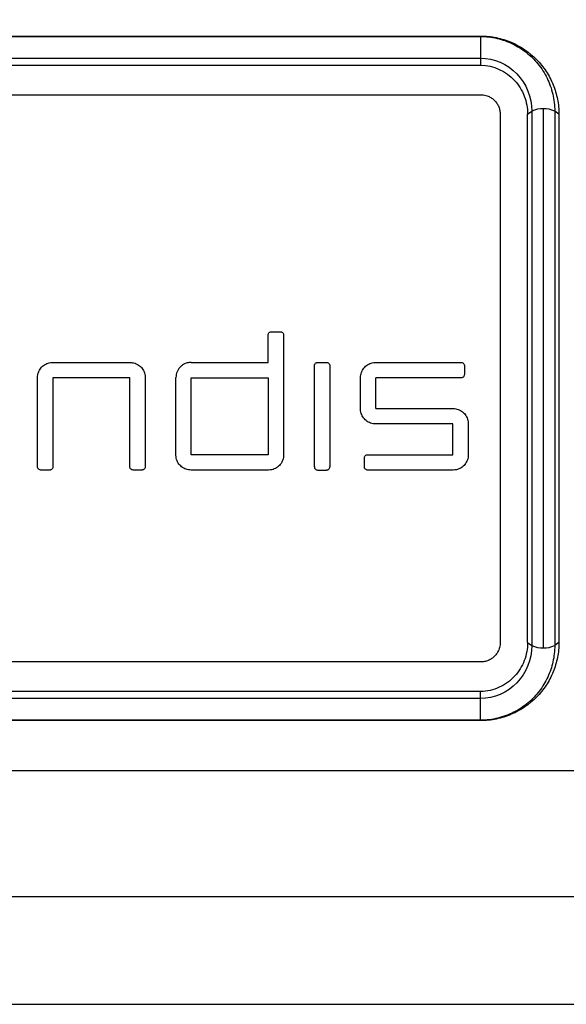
# Model space of a CAD drawing. Header units: millimetres. Extents: x 0 to 559, y 0 to 432.
# Tile 13 of 34: x 149 to 163, y 264 to 289. Entities that reach past the tile are written whole.
import ezdxf

# ---------------------------------------------------------------- set-up
doc = ezdxf.new("R2010")
doc.units = ezdxf.units.MM
doc.header["$LTSCALE"] = 2
doc.layers.add('DIMENSIONS', color=140, linetype='Continuous', lineweight=25)
doc.styles.add('SLDTEXTSTYLE0', font='TXT', dxfattribs={"width": 0.7})
doc.dimstyles.new('SLDDIMSTYLE0', dxfattribs={"dimtxt": 4.316016, "dimasz": 6.604, "dimexe": 0, "dimexo": 0.0625, "dimgap": 1.079004, "dimtad": 0, "dimtih": 1, "dimtoh": 1, "dimdec": 1, "dimrnd": 1e-09, "dimzin": 12, "dimdsep": 46, "dimtxsty": 'SLDTEXTSTYLE0', "dimsah": 1, "dimcen": 0.09, "dimadec": 0, "dimazin": 3, "dimtfac": 1, "dimtdec": 1, "dimtofl": 0, "dimtmove": 0, "dimatfit": 3, "dimfxl": 0, "dimfrac": 2, "dimtolj": 1, "dimtzin": 12, "dimarcsym": 0})
doc.dimstyles.new('SLDDIMSTYLE3', dxfattribs={"dimtxt": 4.316016, "dimasz": 6.604, "dimexe": 0, "dimexo": 0.0625, "dimgap": 1.079004, "dimtad": 0, "dimtih": 1, "dimtoh": 1, "dimdec": 1, "dimrnd": 1e-09, "dimzin": 4, "dimdsep": 46, "dimtxsty": 'SLDTEXTSTYLE0', "dimsah": 1, "dimcen": 0.09, "dimadec": 0, "dimazin": 1, "dimtfac": 1, "dimtdec": 1, "dimtofl": 0, "dimtmove": 0, "dimatfit": 3, "dimfxl": 0, "dimfrac": 2, "dimtolj": 1, "dimtzin": 12, "dimarcsym": 0})

# ---------------------------------------------------------------- blocks, each defined once
blk = doc.blocks.new('_D_5')
at = {"layer": 'DIMENSIONS'}
for p, q in [((102.685, 282.402), (102.685, 320.481)), ((215.194, 296.181), (215.194, 320.481)), ((102.685, 314.131), (146.615, 314.131)), ((152.464, 314.131), (151.015, 314.131)), ((151.015, 314.131), (151.015, 307.271)), ((165.289, 314.131), (166.739, 314.131)), ((166.739, 314.131), (166.739, 307.271)), ((215.194, 314.131), (171.138, 314.131)), ((151.015, 307.271), (152.464, 307.271)), ((166.739, 307.271), (165.289, 307.271))]:
    blk.add_line(p, q, dxfattribs=at)
for points in [[(102.685, 314.131), (109.289, 313.115), (109.289, 315.147)], [(215.194, 314.131), (208.59, 315.147), (208.59, 313.115)]]:
    blk.add_solid(points, dxfattribs=at)
at = {"layer": 'DIMENSIONS', "char_height": 4.2333, "attachment_point": 1, "style": 'SLDTEXTSTYLE0'}
for s, insert in [('112.5', (150.669, 320.554)), ('4.43', (152.464, 312.728))]:
    blk.add_mtext(s, dxfattribs=dict(at, insert=insert))
blk = doc.blocks.new('_D_8')
at = {"layer": 'DIMENSIONS'}
for p, q in [((102.685, 282.402), (102.685, 339.424)), ((458.685, 282.402), (458.685, 339.424)), ((102.685, 333.074), (303.617, 333.074)), ((309.466, 333.074), (308.016, 333.074)), ((308.016, 333.074), (308.016, 326.215)), ((325.882, 333.074), (327.331, 333.074)), ((327.331, 333.074), (327.331, 326.215)), ((458.685, 333.074), (331.73, 333.074)), ((308.016, 326.215), (309.466, 326.215)), ((327.331, 326.215), (325.882, 326.215))]:
    blk.add_line(p, q, dxfattribs=at)
for points in [[(102.685, 333.074), (109.289, 332.058), (109.289, 334.09)], [(458.685, 333.074), (452.081, 334.09), (452.081, 332.058)]]:
    blk.add_solid(points, dxfattribs=at)
at = {"layer": 'DIMENSIONS', "char_height": 4.2333, "attachment_point": 1, "style": 'SLDTEXTSTYLE0'}
for s, insert in [('356.0', (309.466, 339.498)), ('14.02', (309.466, 331.672))]:
    blk.add_mtext(s, dxfattribs=dict(at, insert=insert))

msp = doc.modelspace()

# ---------------------------------------------------------------- linework, layer by layer
for p, q in [((132.185209, 288.611655), (161.185209, 288.611655)), ((132.185209, 288.601153), (161.185209, 288.601153)), ((161.185209, 288.611655), (161.185209, 288.601153)), ((161.185209, 288.601153), (161.185209, 288.046841)), ((132.185209, 288.046841), (161.185209, 288.046841)), ((161.185209, 288.046841), (161.185209, 287.866164)), ((132.185209, 287.866164), (161.185209, 287.866164)), ((132.185209, 287.112375), (161.185209, 287.112376)), ((162.385964, 286.612376), (162.493646, 286.692254)), ((162.493646, 286.692254), (162.493646, 273.032497)), ((162.78521, 286.747376), (162.78521, 272.977375)), ((163.076776, 286.692253), (163.076776, 273.032498)), ((163.184453, 286.612376), (163.076776, 286.692253)), ((161.685209, 286.612376), (161.685209, 273.112376)), ((162.385964, 273.112376), (162.385964, 286.612376)), ((163.184453, 286.612376), (163.184453, 273.112376)), ((155.76171, 280.268136), (155.76171, 280.971228)), ((155.84421, 281.053728), (156.072051, 281.053728)), ((156.154551, 280.971228), (156.154551, 277.903439)), ((150.254404, 280.268136), (152.23418, 280.268136)), ((153.789771, 280.268136), (155.76171, 280.268136)), ((156.940143, 277.600939), (156.940143, 280.185636)), ((157.022643, 280.268136), (157.250479, 280.268136)), ((157.332979, 280.185636), (157.332979, 277.600939)), ((158.503655, 280.268136), (160.687662, 280.268136)), ((160.770162, 280.185636), (160.770162, 279.957798)), ((149.869404, 277.600939), (149.869404, 279.883136)), ((152.226341, 279.875298), (150.262241, 279.875298)), ((150.262241, 279.875298), (150.262241, 277.600939)), ((152.226341, 277.600939), (152.226341, 279.875298)), ((152.61918, 279.883136), (152.61918, 277.600939)), ((153.404771, 277.903439), (153.404771, 279.883136)), ((153.797669, 279.875298), (155.761712, 279.875298)), ((153.797669, 277.911196), (153.797669, 279.875298)), ((155.761712, 279.875298), (155.761712, 277.911196)), ((158.118655, 279.081868), (158.118655, 279.883136)), ((160.687662, 279.875298), (158.511419, 279.875298)), ((158.511471, 279.089706), (160.483355, 279.089706)), ((160.475514, 278.696861), (158.503654, 278.696868)), ((160.475514, 277.911193), (160.475514, 278.696861)), ((160.868355, 278.704706), (160.868355, 277.902817)), ((155.761712, 277.911196), (153.797669, 277.911196)), ((158.299347, 277.911193), (160.475514, 277.911193)), ((158.216847, 277.600317), (158.216847, 277.828693)), ((150.179741, 277.518439), (149.951904, 277.518439)), ((152.53668, 277.518439), (152.308841, 277.518439)), ((155.769551, 277.518439), (153.789771, 277.518439)), ((157.022643, 277.518439), (157.250479, 277.518439)), ((160.483355, 277.517817), (158.299347, 277.517817)), ((162.385964, 273.112376), (162.493646, 273.032497)), ((163.184453, 273.112376), (163.076776, 273.032498)), ((161.185209, 272.612376), (132.185209, 272.612376)), ((161.185209, 271.858589), (132.185209, 271.858589)), ((161.185209, 271.677907), (161.185209, 271.858589)), ((161.185209, 271.677907), (132.185209, 271.677907)), ((161.185209, 271.123596), (161.185209, 271.677907)), ((161.185209, 271.123596), (132.185209, 271.123596)), ((161.185209, 271.113096), (132.185209, 271.113096)), ((161.185209, 271.113096), (161.185209, 271.123596)), ((212.314681, 269.831085), (108.669052, 269.831085)), ((212.916248, 266.612728), (109.180351, 266.612728)), ((109.436922, 263.862376), (451.933497, 263.862376))]:
    msp.add_line(p, q)
for centre, radius, start, end in [((162.744978, 286.161511), 0.587245, 86.0715964, 115.3398006), ((162.825443, 286.161518), 0.587238, 64.6598303, 93.9285375), ((162.744978, 273.56324), 0.587245, 244.6601994, 273.9284036), ((162.825443, 273.563233), 0.587238, 266.0714625, 295.3401697)]:
    msp.add_arc(centre, radius, start, end)
for points, knots in [([(161.185209, 288.611655), (161.320571, 288.611655), (161.453457, 288.597882), (161.714348, 288.543129), (161.84353, 288.502339), (162.209769, 288.34732), (162.432172, 288.195729), (162.704361, 287.918202), (162.786667, 287.815993), (162.928017, 287.599284), (162.987095, 287.48542), (163.083806, 287.247326), (163.121537, 287.122422), (163.172001, 286.870538), (163.184453, 286.742496), (163.184453, 286.612376)], [0, 0, 0, 0, 0.125, 0.125, 0.25, 0.25, 0.5, 0.5, 0.625, 0.625, 0.75, 0.75, 0.875, 0.875, 1, 1, 1, 1]), ([(161.185209, 288.601153), (161.325786, 288.601153), (161.611383, 288.566918), (162.007588, 288.425274), (162.363351, 288.204537), (162.667305, 287.903535), (162.8958, 287.541503), (163.042157, 287.131876), (163.076776, 286.838458), (163.076776, 286.692253)], [0, 0, 0, 0, 0.136189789, 0.274364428, 0.413551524, 0.55261862, 0.700814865, 0.850453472, 1, 1, 1, 1]), ([(161.185209, 288.046841), (161.52741, 288.046841), (161.873485, 287.894386), (162.352501, 287.394917), (162.493646, 287.043496), (162.493646, 286.692254)], [0, 0, 0, 0, 0.5, 0.5, 1, 1, 1, 1]), ([(161.185209, 287.866164), (161.517026, 287.866164), (161.834552, 287.712802), (162.158085, 287.360044), (162.241726, 287.222702), (162.356444, 286.926147), (162.385964, 286.771708), (162.385964, 286.612376)], [0, 0, 0, 0, 0.5, 0.5, 0.75, 0.75, 1, 1, 1, 1]), ([(161.185209, 287.112376), (161.207666, 287.111467), (161.252222, 287.109664), (161.31769, 287.095979), (161.390705, 287.070689), (161.468592, 287.028421), (161.544143, 286.964875), (161.606009, 286.888537), (161.650838, 286.802139), (161.679953, 286.709028), (161.683456, 286.644616), (161.685209, 286.612376)], [0, 0, 0, 0, 0.084096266, 0.166858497, 0.249878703, 0.374432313, 0.499768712, 0.62423064, 0.749663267, 0.874697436, 1, 1, 1, 1]), ([(155.76171, 280.971228), (155.76171, 280.980469), (155.763307, 280.989838), (155.766368, 280.998558), (155.76943, 281.007278), (155.774041, 281.01559), (155.779821, 281.022805), (155.785598, 281.030018), (155.792702, 281.036333), (155.800545, 281.041225), (155.808381, 281.046113), (155.81717, 281.049716), (155.826184, 281.051734), (155.832083, 281.053055), (155.838165, 281.053728), (155.84421, 281.053728)], [0, 0, 0, 0, 0.215216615, 0.215216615, 0.215216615, 0.430438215, 0.430438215, 0.430438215, 0.645577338, 0.645577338, 0.645577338, 0.86050126, 0.86050126, 0.86050126, 1, 1, 1, 1]), ([(156.072051, 281.053728), (156.081277, 281.053728), (156.09063, 281.052136), (156.099336, 281.049085), (156.108042, 281.046034), (156.11634, 281.04144), (156.123545, 281.035684), (156.130754, 281.029925), (156.137067, 281.022844), (156.141964, 281.015028), (156.146866, 281.007203), (156.150484, 280.998426), (156.15252, 280.989421), (156.153866, 280.983469), (156.154551, 280.97733), (156.154551, 280.971228)], [0, 0, 0, 0, 0.214649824, 0.214649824, 0.214649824, 0.429292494, 0.429292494, 0.429292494, 0.644048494, 0.644048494, 0.644048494, 0.859035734, 0.859035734, 0.859035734, 1, 1, 1, 1]), ([(149.869404, 279.883136), (149.869404, 279.926224), (149.876843, 279.969906), (149.891105, 280.010565), (149.905366, 280.051224), (149.926843, 280.089981), (149.953757, 280.123627), (149.980673, 280.157276), (150.01377, 280.186742), (150.050307, 280.209586), (150.086846, 280.23243), (150.127834, 280.24928), (150.169875, 280.258742), (150.197533, 280.264966), (150.226055, 280.268136), (150.254404, 280.268136)], [0, 0, 0, 0, 0.214924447, 0.214924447, 0.214924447, 0.42984773, 0.42984773, 0.42984773, 0.644788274, 0.644788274, 0.644788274, 0.859738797, 0.859738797, 0.859738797, 1, 1, 1, 1]), ([(152.23418, 280.268136), (152.277267, 280.268136), (152.320949, 280.260697), (152.361607, 280.246436), (152.402265, 280.232175), (152.441022, 280.210699), (152.474668, 280.183786), (152.508317, 280.15687), (152.537783, 280.123774), (152.560626, 280.087238), (152.583471, 280.0507), (152.600322, 280.009712), (152.609784, 279.967671), (152.616009, 279.940011), (152.61918, 279.911488), (152.61918, 279.883136)], [0, 0, 0, 0, 0.214920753, 0.214920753, 0.214920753, 0.429840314, 0.429840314, 0.429840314, 0.644777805, 0.644777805, 0.644777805, 0.85972887, 0.85972887, 0.85972887, 1, 1, 1, 1]), ([(153.789771, 280.268136), (153.772778, 280.267456), (153.739047, 280.266108), (153.689397, 280.25587), (153.633799, 280.236982), (153.574202, 280.20521), (153.515726, 280.156921), (153.467353, 280.098324), (153.432008, 280.031305), (153.408922, 279.958703), (153.406156, 279.908342), (153.404771, 279.883136)], [0, 0, 0, 0, 0.08436523, 0.167463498, 0.25072095, 0.375484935, 0.500542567, 0.625184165, 0.750318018, 0.875029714, 1, 1, 1, 1]), ([(156.940143, 280.185636), (156.940143, 280.19487), (156.941737, 280.204232), (156.944794, 280.212946), (156.947851, 280.22166), (156.952455, 280.229966), (156.958224, 280.237177), (156.963993, 280.244387), (156.971087, 280.250701), (156.978918, 280.255596), (156.986748, 280.26049), (156.995532, 280.264099), (157.004541, 280.266126), (157.010464, 280.267458), (157.016572, 280.268136), (157.022643, 280.268136)], [0, 0, 0, 0, 0.214965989, 0.214965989, 0.214965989, 0.429932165, 0.429932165, 0.429932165, 0.644894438, 0.644894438, 0.644894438, 0.859836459, 0.859836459, 0.859836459, 1, 1, 1, 1]), ([(157.250479, 280.268136), (157.259712, 280.268136), (157.269072, 280.266542), (157.277785, 280.263486), (157.286497, 280.26043), (157.294802, 280.255828), (157.302012, 280.250062), (157.309222, 280.244294), (157.315536, 280.237203), (157.320431, 280.229375), (157.325326, 280.221545), (157.328937, 280.212763), (157.330965, 280.203755), (157.3323, 280.197826), (157.332979, 280.191713), (157.332979, 280.185636)], [0, 0, 0, 0, 0.214909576, 0.214909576, 0.214909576, 0.429818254, 0.429818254, 0.429818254, 0.644741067, 0.644741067, 0.644741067, 0.859689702, 0.859689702, 0.859689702, 1, 1, 1, 1]), ([(158.118655, 279.883136), (158.118655, 279.926224), (158.126094, 279.969906), (158.140355, 280.010565), (158.154616, 280.051224), (158.176093, 280.089981), (158.203007, 280.123627), (158.229924, 280.157276), (158.263021, 280.186742), (158.299558, 280.209586), (158.336096, 280.23243), (158.377084, 280.24928), (158.419125, 280.258742), (158.446784, 280.264966), (158.475305, 280.268136), (158.503655, 280.268136)], [0, 0, 0, 0, 0.214924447, 0.214924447, 0.214924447, 0.42984773, 0.42984773, 0.42984773, 0.644788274, 0.644788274, 0.644788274, 0.859738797, 0.859738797, 0.859738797, 1, 1, 1, 1]), ([(160.687662, 280.268136), (160.696895, 280.268136), (160.706256, 280.266542), (160.714968, 280.263486), (160.72368, 280.26043), (160.731985, 280.255828), (160.739195, 280.250062), (160.746405, 280.244294), (160.752719, 280.237203), (160.757614, 280.229375), (160.762509, 280.221545), (160.76612, 280.212763), (160.768148, 280.203755), (160.769483, 280.197826), (160.770162, 280.191713), (160.770162, 280.185636)], [0, 0, 0, 0, 0.214909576, 0.214909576, 0.214909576, 0.429818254, 0.429818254, 0.429818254, 0.644741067, 0.644741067, 0.644741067, 0.859689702, 0.859689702, 0.859689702, 1, 1, 1, 1]), ([(160.770162, 279.957798), (160.770162, 279.948565), (160.768568, 279.939204), (160.765512, 279.930491), (160.762456, 279.921777), (160.757853, 279.913472), (160.752084, 279.906261), (160.746316, 279.899051), (160.739224, 279.892737), (160.731394, 279.887843), (160.723564, 279.882948), (160.714781, 279.879338), (160.705773, 279.877311), (160.699847, 279.875977), (160.693736, 279.875298), (160.687662, 279.875298)], [0, 0, 0, 0, 0.214940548, 0.214940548, 0.214940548, 0.429881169, 0.429881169, 0.429881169, 0.644820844, 0.644820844, 0.644820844, 0.859760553, 0.859760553, 0.859760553, 1, 1, 1, 1]), ([(158.503654, 278.696868), (158.460595, 278.696868), (158.416942, 278.704297), (158.376311, 278.718538), (158.335682, 278.732778), (158.296954, 278.754221), (158.263327, 278.781089), (158.229681, 278.807973), (158.200216, 278.841028), (158.177361, 278.877521), (158.154486, 278.914048), (158.137604, 278.955026), (158.12811, 278.997065), (158.121846, 279.024808), (158.118655, 279.053424), (158.118655, 279.081868)], [0, 0, 0, 0, 0.214705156, 0.214705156, 0.214705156, 0.429402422, 0.429402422, 0.429402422, 0.644223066, 0.644223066, 0.644223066, 0.859246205, 0.859246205, 0.859246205, 1, 1, 1, 1]), ([(160.483355, 279.089706), (160.526428, 279.089706), (160.570095, 279.082273), (160.61074, 279.068022), (160.651385, 279.053771), (160.690128, 279.03231), (160.723764, 279.00542), (160.757404, 278.978526), (160.786862, 278.94546), (160.809705, 278.908963), (160.832559, 278.872449), (160.849421, 278.831494), (160.858904, 278.789491), (160.865166, 278.761749), (160.868355, 278.73314), (160.868355, 278.704706)], [0, 0, 0, 0, 0.214767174, 0.214767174, 0.214767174, 0.429532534, 0.429532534, 0.429532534, 0.644327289, 0.644327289, 0.644327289, 0.859220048, 0.859220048, 0.859220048, 1, 1, 1, 1]), ([(153.789771, 277.518439), (153.746816, 277.518439), (153.703268, 277.525834), (153.662737, 277.540001), (153.622209, 277.554167), (153.583582, 277.575491), (153.550028, 277.602195), (153.5164, 277.628957), (153.486942, 277.661856), (153.464054, 277.698175), (153.441074, 277.73464), (153.424085, 277.775555), (153.414474, 277.81755), (153.408047, 277.845635), (153.404771, 277.874625), (153.404771, 277.903439)], [0, 0, 0, 0, 0.213879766, 0.213879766, 0.213879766, 0.427730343, 0.427730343, 0.427730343, 0.642040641, 0.642040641, 0.642040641, 0.857223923, 0.857223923, 0.857223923, 1, 1, 1, 1]), ([(156.154551, 277.903439), (156.154551, 277.860219), (156.147068, 277.816412), (156.132722, 277.775644), (156.118376, 277.734875), (156.096769, 277.696017), (156.069679, 277.6623), (156.042613, 277.628613), (156.009321, 277.599125), (155.97256, 277.576312), (155.935923, 277.553575), (155.894822, 277.53684), (155.852679, 277.52752), (155.825466, 277.521503), (155.797426, 277.518439), (155.769551, 277.518439)], [0, 0, 0, 0, 0.215859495, 0.215859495, 0.215859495, 0.431728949, 0.431728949, 0.431728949, 0.647412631, 0.647412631, 0.647412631, 0.862367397, 0.862367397, 0.862367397, 1, 1, 1, 1]), ([(158.216847, 277.828693), (158.216847, 277.837948), (158.218449, 277.847331), (158.221521, 277.856066), (158.224593, 277.864801), (158.229222, 277.873129), (158.235026, 277.880355), (158.24082, 277.887569), (158.247947, 277.893886), (158.255816, 277.898774), (158.263661, 277.903646), (158.272461, 277.907234), (158.281483, 277.909236), (158.287331, 277.910533), (158.293357, 277.911193), (158.299347, 277.911193)], [0, 0, 0, 0, 0.215805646, 0.215805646, 0.215805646, 0.431633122, 0.431633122, 0.431633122, 0.64711732, 0.64711732, 0.64711732, 0.86193585, 0.86193585, 0.86193585, 1, 1, 1, 1]), ([(160.868355, 277.902817), (160.868355, 277.859596), (160.860872, 277.81579), (160.846526, 277.775021), (160.83218, 277.734252), (160.810573, 277.695394), (160.783483, 277.661677), (160.756417, 277.62799), (160.723125, 277.598502), (160.686364, 277.575689), (160.649726, 277.552952), (160.608625, 277.536217), (160.566482, 277.526898), (160.53927, 277.52088), (160.51123, 277.517817), (160.483355, 277.517817)], [0, 0, 0, 0, 0.215860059, 0.215860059, 0.215860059, 0.431730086, 0.431730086, 0.431730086, 0.64741418, 0.64741418, 0.64741418, 0.862368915, 0.862368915, 0.862368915, 1, 1, 1, 1]), ([(149.951904, 277.518439), (149.942701, 277.518439), (149.93337, 277.520023), (149.924686, 277.523058), (149.916002, 277.526093), (149.907726, 277.530662), (149.900537, 277.536382), (149.893333, 277.542114), (149.887022, 277.54916), (149.882119, 277.556937), (149.877195, 277.564746), (149.873554, 277.573506), (149.871492, 277.582496), (149.870109, 277.588527), (149.869404, 277.594752), (149.869404, 277.600939)], [0, 0, 0, 0, 0.213789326, 0.213789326, 0.213789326, 0.427551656, 0.427551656, 0.427551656, 0.641741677, 0.641741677, 0.641741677, 0.85683258, 0.85683258, 0.85683258, 1, 1, 1, 1]), ([(150.262241, 277.600939), (150.262241, 277.591675), (150.260637, 277.582284), (150.257559, 277.573543), (150.254482, 277.564801), (150.249845, 277.556467), (150.244031, 277.549237), (150.238226, 277.54202), (150.231087, 277.535702), (150.223203, 277.530816), (150.215352, 277.525949), (150.206544, 277.522368), (150.197515, 277.520376), (150.191696, 277.519093), (150.185701, 277.518439), (150.179741, 277.518439)], [0, 0, 0, 0, 0.216070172, 0.216070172, 0.216070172, 0.432163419, 0.432163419, 0.432163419, 0.647880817, 0.647880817, 0.647880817, 0.86272024, 0.86272024, 0.86272024, 1, 1, 1, 1]), ([(152.308841, 277.518439), (152.299637, 277.518439), (152.290307, 277.520023), (152.281622, 277.523058), (152.272939, 277.526093), (152.264662, 277.530662), (152.257473, 277.536382), (152.250269, 277.542114), (152.243959, 277.54916), (152.239055, 277.556937), (152.234131, 277.564746), (152.230491, 277.573506), (152.228429, 277.582496), (152.227046, 277.588527), (152.226341, 277.594752), (152.226341, 277.600939)], [0, 0, 0, 0, 0.213789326, 0.213789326, 0.213789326, 0.427551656, 0.427551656, 0.427551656, 0.641741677, 0.641741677, 0.641741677, 0.85683258, 0.85683258, 0.85683258, 1, 1, 1, 1]), ([(152.61918, 277.600939), (152.61918, 277.591675), (152.617575, 277.582284), (152.614498, 277.573543), (152.61142, 277.564801), (152.606784, 277.556467), (152.600969, 277.549237), (152.595165, 277.54202), (152.588025, 277.535702), (152.580142, 277.530816), (152.57229, 277.525949), (152.563483, 277.522368), (152.554454, 277.520376), (152.548635, 277.519093), (152.54264, 277.518439), (152.53668, 277.518439)], [0, 0, 0, 0, 0.216070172, 0.216070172, 0.216070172, 0.432163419, 0.432163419, 0.432163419, 0.647880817, 0.647880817, 0.647880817, 0.86272024, 0.86272024, 0.86272024, 1, 1, 1, 1]), ([(156.940143, 277.600939), (156.940624, 277.593646), (156.941568, 277.579319), (156.950222, 277.559107), (156.965732, 277.539439), (156.990015, 277.521888), (157.011725, 277.519593), (157.022643, 277.518439)], [0, 0, 0, 0, 0.169127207, 0.33225067, 0.501465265, 0.749300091, 1, 1, 1, 1]), ([(157.250479, 277.518439), (157.257836, 277.518972), (157.272248, 277.520017), (157.292511, 277.528679), (157.312176, 277.544241), (157.329703, 277.568457), (157.331886, 277.590104), (157.332979, 277.600939)], [0, 0, 0, 0, 0.170029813, 0.333091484, 0.501199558, 0.750322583, 1, 1, 1, 1]), ([(158.299347, 277.517817), (158.290144, 277.517817), (158.280813, 277.519401), (158.272129, 277.522436), (158.263445, 277.525471), (158.255169, 277.530039), (158.24798, 277.53576), (158.240776, 277.541492), (158.234465, 277.548538), (158.229562, 277.556314), (158.224638, 277.564123), (158.220997, 277.572884), (158.218935, 277.581874), (158.217552, 277.587905), (158.216847, 277.59413), (158.216847, 277.600317)], [0, 0, 0, 0, 0.213788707, 0.213788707, 0.213788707, 0.427550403, 0.427550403, 0.427550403, 0.641740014, 0.641740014, 0.641740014, 0.856830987, 0.856830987, 0.856830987, 1, 1, 1, 1]), ([(162.385964, 273.112376), (162.385964, 272.952822), (162.356641, 272.797682), (162.24164, 272.501088), (162.15837, 272.36474), (161.995678, 272.187659), (161.936106, 272.134699), (161.806373, 272.040734), (161.735387, 271.999167), (161.513595, 271.897355), (161.351308, 271.858589), (161.185209, 271.858589)], [0, 0, 0, 0, 0.25, 0.25, 0.5, 0.5, 0.625, 0.625, 0.75, 0.75, 1, 1, 1, 1]), ([(161.685209, 273.112376), (161.684436, 273.090859), (161.682897, 273.048038), (161.670108, 272.984821), (161.646292, 272.913458), (161.606279, 272.836612), (161.544533, 272.760269), (161.469107, 272.696617), (161.381556, 272.649297), (161.285797, 272.618323), (161.218797, 272.614362), (161.185209, 272.612376)], [0, 0, 0, 0, 0.083705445, 0.166581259, 0.249931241, 0.375441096, 0.499638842, 0.625244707, 0.749373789, 0.874361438, 1, 1, 1, 1]), ([(163.184453, 273.112376), (163.184453, 272.982209), (163.172085, 272.854159), (163.121833, 272.602358), (163.084306, 272.477442), (162.987507, 272.238927), (162.928132, 272.124968), (162.786158, 271.908085), (162.704031, 271.806176), (162.432562, 271.529028), (162.209563, 271.377341), (161.845016, 271.222729), (161.716605, 271.181941), (161.453931, 271.126773), (161.320568, 271.113096), (161.185209, 271.113096)], [0, 0, 0, 0, 0.125, 0.125, 0.25, 0.25, 0.375, 0.375, 0.5, 0.5, 0.75, 0.75, 0.875, 0.875, 1, 1, 1, 1]), ([(163.076776, 273.032498), (163.076776, 272.892949), (163.045698, 272.613574), (162.912281, 272.220019), (162.699514, 271.864074), (162.406569, 271.554096), (162.044617, 271.315819), (161.631689, 271.161017), (161.332521, 271.123596), (161.185209, 271.123596)], [0, 0, 0, 0, 0.142802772, 0.285243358, 0.426753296, 0.566592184, 0.712460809, 0.857194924, 1, 1, 1, 1]), ([(162.493646, 273.032497), (162.493646, 272.680996), (162.353236, 272.3307), (161.873349, 271.82999), (161.527802, 271.677907), (161.185209, 271.677907)], [0, 0, 0, 0, 0.5, 0.5, 1, 1, 1, 1])]:
    msp.add_open_spline(points, degree=3, knots=knots)
msp.add_open_spline([(158.511471, 279.089706), (158.511453, 279.351486), (158.511436, 279.613393), (158.511419, 279.875298)], degree=3)

# ---------------------------------------------------------------- dimensions: what is measured, and where the dimension line sits
at = {"layer": 'DIMENSIONS'}
for base, p1, p2, dimstyle, picture, middle in [((458.685209, 333.07445), (102.685209, 279.862376), (458.685209, 279.862376), 'SLDDIMSTYLE3', '_D_8', (317.673612, 333.07445)), ((102.685209, 314.130631), (215.194063, 293.641205), (102.685209, 279.862376), 'SLDDIMSTYLE0', '_D_5', (158.876767, 314.130631))]:
    dim = msp.add_linear_dim(base=base, p1=p1, p2=p2, dimstyle=dimstyle, dxfattribs=at)
    dim.commit()
    dim.dimension.update_dxf_attribs({"geometry": picture, "text_midpoint": middle, "dimtype": 160})

doc.saveas('drawing.dxf')
